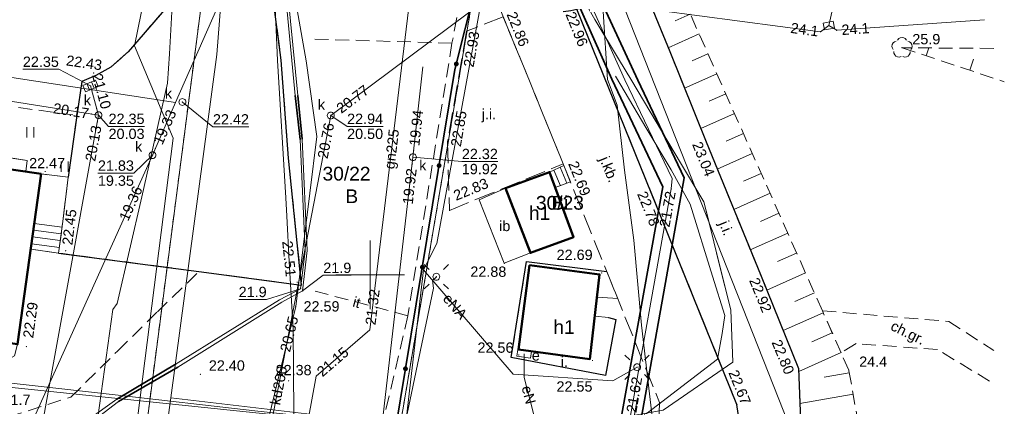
# Model space of a CAD drawing. Extents: x 7395144 to 7395446, y 6007497 to 6007827.
# Tile 23 of 62: x 7395374 to 7395446, y 6007590 to 6007619. Entities that reach past the tile are written whole.
import ezdxf
from ezdxf.enums import TextEntityAlignment as Align

# ---------------------------------------------------------------- set-up
doc = ezdxf.new("R2010")
doc.units = 0
doc.header["$PDSIZE"] = 0.75
for name, pattern in [('PRZER1-1', [2, 1, -1]), ('PRZER2-1', [3, 2, -1]), ('PRZER3-1', [4, 3, -1])]:
    doc.linetypes.add(name, pattern=pattern)
doc.layers.get('0').update_dxf_attribs({"linetype": 'CONTINUOUS', "lineweight": 13})
for name, color, linetype, lineweight in [('GESBZO', 7, 'CONTINUOUS', 50), ('GESBZO_O', 7, 'CONTINUOUS', 50), ('GESDZI', 7, 'CONTINUOUS', 18), ('GESDZI_O', 7, 'CONTINUOUS', 18), ('GESSCH', 7, 'CONTINUOUS', 18), ('GSLKOG', 7, 'CONTINUOUS', 35), ('GSLKRW', 7, 'CONTINUOUS', 25), ('GSLTZI', 7, 'PRZER2-1', 18), ('GSLTZI_O', 7, 'PRZER2-1', 18), ('GSPWPN', 7, 'CONTINUOUS', 13), ('GSPWPN_O', 7, 'CONTINUOUS', 13), ('GSPWPS', 7, 'CONTINUOUS', 13), ('GSPWPS_O', 7, 'CONTINUOUS', 13), ('GSSIIN', 7, 'CONTINUOUS', 18), ('GSSIIN_O', 7, 'CONTINUOUS', 18), ('GSSKOA', 7, 'PRZER3-1', 18), ('GSSKOA_O', 7, 'PRZER3-1', 18), ('GSSKOD', 7, 'PRZER2-1', 18), ('GSSKOD_O', 7, 'PRZER2-1', 18), ('GSSOTW', 7, 'PRZER3-1', 18), ('GSSOTW_O', 7, 'PRZER3-1', 18), ('GSSUTR', 7, 'PRZER2-1', 18), ('GSSZSN', 7, 'PRZER2-1', 18), ('GULLOB', 7, 'CONTINUOUS', 35), ('GUPELA', 7, 'CONTINUOUS', 18), ('GUPIKP', 7, 'CONTINUOUS', 18), ('GUPPRZ', 7, 'CONTINUOUS', 18), ('GUPPRZ_O', 7, 'CONTINUOUS', 18)]:
    doc.layers.add(name, color=color, linetype=linetype, lineweight=lineweight)
for name, color, linetype, lineweight, true_color in [('GESUZY', 7, 'PRZER1-1', 18, 0x008000), ('GESUZY_O', 7, 'PRZER1-1', 18, 0x008000), ('GSPRDL', 7, 'CONTINUOUS', 18, 0x008000), ('GULCPR', 7, 'CONTINUOUS', 18, 0xd200d2), ('GULEPR', 1, 'CONTINUOUS', 18, 0xff0000), ('GULEPR_O', 1, 'CONTINUOUS', 18, 0xff0000), ('GULGPR', 7, 'CONTINUOUS', 18, 0xbfbf00), ('GULGPR_O', 7, 'CONTINUOUS', 18, 0xbfbf00), ('GULKPR', 7, 'CONTINUOUS', 18, 0x803300), ('GULKPR_O', 7, 'CONTINUOUS', 18, 0x803300), ('GULTPR', 7, 'CONTINUOUS', 18, 0xff9100), ('GULWPR', 5, 'CONTINUOUS', 18, 0x0000ff), ('GUPESE', 1, 'CONTINUOUS', 18, 0xff0000), ('GUPESE_O', 1, 'CONTINUOUS', 18, 0xff0000), ('GUPKKS', 7, 'CONTINUOUS', 18, 0x803300), ('GUPKSD', 7, 'CONTINUOUS', 18, 0x803300), ('GUPKSD_O', 7, 'CONTINUOUS', 18, 0x803300)]:
    doc.layers.add(name, color=color, linetype=linetype, lineweight=lineweight, true_color=true_color)
doc.styles.add('GEO-INFO', font='arial.ttf')

# ---------------------------------------------------------------- blocks, each defined once
blk = doc.blocks.new('KOLO')
blk.add_hatch(color=0).paths.add_polyline_path([(-0.5, 0), (-0.482963, -0.12941), (-0.433013, -0.25), (-0.353553, -0.353553), (-0.25, -0.433013), (-0.12941, -0.482963), (0, -0.5), (0.12941, -0.482963), (0.25, -0.433013), (0.353553, -0.353553), (0.433013, -0.25), (0.482963, -0.12941), (0.5, 0), (0.482963, 0.12941), (0.433013, 0.25), (0.353553, 0.353553), (0.25, 0.433013), (0.12941, 0.482963), (0, 0.5), (-0.12941, 0.482963), (-0.25, 0.433013), (-0.353553, 0.353553), (-0.433013, 0.25), (-0.482963, 0.12941)])
blk = doc.blocks.new('SPDLP')
blk.add_hatch(color=0).paths.add_polyline_path([(0, -0.09), (0.027812, -0.085595), (0.052901, -0.072812), (0.072812, -0.052901), (0.085595, -0.027812), (0.09, 0), (0.085595, 0.027812), (0.072812, 0.052901), (0.052901, 0.072812), (0.027812, 0.085595), (0, 0.09), (-0.027812, 0.085595), (-0.052901, 0.072812), (-0.072812, 0.052901), (-0.085595, 0.027812), (-0.09, 0), (-0.085595, -0.027812), (-0.072812, -0.052901), (-0.052901, -0.072812), (-0.027812, -0.085595)])
at = {"color": 0}
for points in [[(-0.648554, 1.126667), (-0.481106, 1.325358), (-0.255912, 1.454989), (0, 1.5), (0.255912, 1.454989), (0.481106, 1.325358), (0.648554, 1.126667)], [(-1.271938, -0.268652), (-1.40916, -0.048001), (-1.462858, 0.20623), (-1.426585, 0.463525), (-1.304695, 0.693003), (-1.11182, 0.867117), (-0.871109, 0.964971)], [(0.871109, 0.964971), (1.11182, 0.867117), (1.304695, 0.693003), (1.426585, 0.463525), (1.462858, 0.20623), (1.40916, -0.048001), (1.271938, -0.268652)], [(-0.137547, -1.292703), (-0.389802, -1.355024), (-0.648184, -1.327532), (-0.881678, -1.213525), (-1.062258, -1.026689), (-1.168249, -0.78945), (-1.186929, -0.530282)], [(1.186929, -0.530282), (1.168249, -0.78945), (1.062258, -1.026689), (0.881678, -1.213525), (0.648184, -1.327532), (0.389802, -1.355024), (0.137547, -1.292703)]]:
    blk.add_lwpolyline(points, dxfattribs=at)
blk = doc.blocks.new('SUEO')
blk.add_hatch(color=0).paths.add_polyline_path([(-0.002174, 0.089974), (0.023762, 0.086807), (0.042561, 0.0793), (0.060131, 0.066965), (0.076266, 0.047786), (0.086234, 0.025762), (0.089972, 0.002226), (0.088646, -0.015553), (0.081114, -0.038994), (0.066834, -0.060276), (0.049699, -0.075033), (0.027576, -0.085671), (0.004027, -0.08991), (-0.019639, -0.087831), (-0.040932, -0.080154), (-0.059082, -0.067892), (-0.073734, -0.051607), (-0.08374, -0.032979), (-0.089221, -0.011817), (-0.089063, 0.012951), (-0.082571, 0.035806), (-0.069528, 0.057148), (-0.048957, 0.075519), (-0.026898, 0.085887)])
at = {"color": 0}
for points in [[(-1.767767, 1.767767), (-1.06066, 1.06066)], [(1.767767, 1.767767), (1.06066, 1.06066)], [(-1.767767, -1.767767), (-1.06066, -1.06066)], [(1.767767, -1.767767), (1.06066, -1.06066)]]:
    blk.add_lwpolyline(points, dxfattribs=at)
blk = doc.blocks.new('POINT')
at = {"color": 0}
blk.add_point((0, 0), dxfattribs=at)
blk = doc.blocks.new('OKRAG_PELNY')
at = {"color": 0}
blk.add_lwpolyline([(0, 0.5), (0.12941, 0.482963), (0.25, 0.433013), (0.353553, 0.353553), (0.433013, 0.25), (0.482963, 0.12941), (0.5, 0), (0.482963, -0.12941), (0.433013, -0.25), (0.353553, -0.353553), (0.25, -0.433013), (0.12941, -0.482963), (0, -0.5), (-0.12941, -0.482963), (-0.25, -0.433013), (-0.353553, -0.353553), (-0.433013, -0.25), (-0.482963, -0.12941), (-0.5, 0), (-0.482963, 0.12941), (-0.433013, 0.25), (-0.353553, 0.353553), (-0.25, 0.433013), (-0.12941, 0.482963)], close=True, dxfattribs=at)
blk = doc.blocks.new('SZAFA1')
at = {"color": 0}
blk.add_lwpolyline([(-1, -0.5), (-1, 0.5), (1, 0.5), (1, -0.5)], close=True, dxfattribs=at)
blk = doc.blocks.new('SUUS05')
at = {"color": 0}
blk.add_lwpolyline([(0.5, -0.25), (-0.5, -0.25), (-0.5, 0.25), (0.5, 0.25)], close=True, dxfattribs=at)
for points in [[(-0.175, -0.25), (-0.175, 0.25)], [(0.175, -0.25), (0.175, 0.25)]]:
    blk.add_lwpolyline(points, dxfattribs=at)
blk = doc.blocks.new('PROSTOKAT1_5-1_PELNY')
at = {"color": 0}
blk.add_lwpolyline([(0.75, -0.5), (-0.75, -0.5), (-0.75, 0.5), (0.75, 0.5)], close=True, dxfattribs=at)

msp = doc.modelspace()

# ---------------------------------------------------------------- hatches: boundary and pattern name
at = {"layer": 'GSSUTR', "linetype": 'Continuous', "lineweight": 18}
h = msp.add_hatch(dxfattribs=at)
h.set_pattern_fill('PTTU04', scale=0.5, style=0)
h.set_pattern_definition([(90, (7390000, 6000000), (-2.5, 2.5), [0.75, -4.25]), (90, (7390000.5, 6000000), (-2.5, 2.5), [0.75, -4.25])])
h.paths.add_polyline_path([(7395372.905, 6007612.377), (7395363.635, 6007613.613), (7395356.188, 6007614.68), (7395349.371, 6007615.638), (7395339.019, 6007617.082), (7395334.721, 6007614.12), (7395336.48, 6007613.95), (7395336.35, 6007613.087), (7395338.105, 6007612.834), (7395338.41, 6007612.79), (7395338.54, 6007613.62), (7395340.51, 6007613.32), (7395340.379, 6007612.505), (7395340.91, 6007612.428), (7395341.03, 6007613.32), (7395342.85, 6007612.96), (7395342.739, 6007612.164), (7395343.279, 6007612.086), (7395343.4, 6007612.96), (7395345.23, 6007612.72), (7395345.089, 6007611.824), (7395345.51, 6007611.763), (7395345.65, 6007612.61), (7395347.69, 6007612.36), (7395347.54, 6007611.47), (7395349.101, 6007611.244), (7395349.23, 6007612.09), (7395351.19, 6007611.81), (7395351.06, 6007610.961), (7395352.09, 6007610.812), (7395352.23, 6007611.7), (7395354.14, 6007611.42), (7395354.02, 6007610.533), (7395354.815, 6007610.418), (7395355.02, 6007610.389), (7395355.13, 6007611.27), (7395357.09, 6007610.98), (7395356.94, 6007610.111), (7395358.079, 6007609.946), (7395358.21, 6007610.87), (7395360.09, 6007610.57), (7395359.97, 6007609.673), (7395361.02, 6007609.521), (7395361.16, 6007610.38), (7395363.04, 6007610.21), (7395362.89, 6007609.251), (7395363.43, 6007609.173), (7395363.54, 6007610.08), (7395365.55, 6007609.84), (7395365.41, 6007608.887), (7395371.171, 6007608.054), (7395372.94, 6007607.798), (7395373.03, 6007608.63), (7395375.02, 6007608.33), (7395374.92, 6007607.512), (7395376.04, 6007607.35), (7395378.01, 6007607.1), (7395378.646, 6007611.601)], flags=0)

# ---------------------------------------------------------------- linework, layer by layer
at = {"color": 7, "linetype": 'Continuous', "lineweight": 13, "elevation": 100, "flags": 128}
for points in [[(7395400, 6007597.5), (7395400, 6007602.5)], [(7395397.5, 6007600), (7395402.5, 6007600)]]:
    msp.add_lwpolyline(points, dxfattribs=at)
at = {"layer": 'GESBZO', "color": 7, "linetype": 'Continuous', "lineweight": 50, "elevation": 10.18}
for points in [[(7395328.03, 6007614.29), (7395376.04, 6007607.35), (7395374.33, 6007594.94), (7395326.12, 6007601.91)], [(7395409.86, 6007606.3), (7395413.07, 6007607.48), (7395414.81, 6007602.74), (7395411.67, 6007601.59)], [(7395411.61, 6007600.7), (7395416.71, 6007600.03), (7395416, 6007593.86), (7395410.8, 6007594.57)]]:
    msp.add_lwpolyline(points, close=True, dxfattribs=at)
at = {"layer": 'GESDZI', "color": 7, "linetype": 'Continuous', "lineweight": 18, "elevation": 10.22}
for points in [[(7395208.88, 6007732.82), (7395228.84, 6007751.29), (7395254.04, 6007769.81), (7395303.63, 6007764.04), (7395313.94, 6007762.83), (7395315.59, 6007761.16), (7395354.5, 6007757.04), (7395348.25, 6007694.55), (7395349.93, 6007694.27), (7395348.19, 6007686.54), (7395384.8, 6007680.52), (7395392.56, 6007656.98), (7395381.64, 6007573.08), (7395380.93, 6007567.64), (7395298.02, 6007582.09), (7395291.04, 6007582.64), (7395274.2, 6007590.33), (7395241.23, 6007663.62), (7395237.48, 6007672.95)], [(7395392.56, 6007656.98), (7395407.56, 6007620.73), (7395402.11, 6007588.59), (7395398.1, 6007570.68), (7395381.64, 6007573.08)]]:
    msp.add_lwpolyline(points, close=True, dxfattribs=at)
msp.add_lwpolyline([(7395442.297, 6007571.78), (7395438.9, 6007572.22), (7395433.44, 6007572.93), (7395426.87, 6007573.78), (7395424.71, 6007558.34), (7395422.21, 6007554.23), (7395427.04, 6007584.14), (7395402.11, 6007588.59), (7395407.56, 6007620.73), (7395392.56, 6007656.98), (7395384.8, 6007680.52), (7395380.12, 6007687.98), (7395387.93, 6007687.6), (7395391.55, 6007686.44), (7395398.27, 6007685.14), (7395398.89, 6007662.88), (7395405.05, 6007646.23), (7395414.78, 6007621.54), (7395431.85, 6007626.76), (7395433.13, 6007624.47), (7395436.27, 6007622.09), (7395440.39, 6007620.59), (7395444.021, 6007620.839)], dxfattribs=at)
at = {"layer": 'GESSCH', "color": 7, "linetype": 'Continuous', "lineweight": 18, "elevation": 10.18}
for points in [[(7395413.07, 6007607.48), (7395414.104, 6007607.961), (7395414.587, 6007606.765), (7395413.484, 6007606.352)], [(7395376.04, 6007607.35), (7395378.01, 6007607.1), (7395377.62, 6007603.88), (7395377.317, 6007601.587), (7395375.283, 6007601.86), (7395375.6, 6007604.16)]]:
    msp.add_lwpolyline(points, close=True, dxfattribs=at)
at = {"layer": 'GESSCH', "color": 7, "linetype": 'Continuous', "lineweight": 18, "elevation": 10.18, "flags": 128}
for points in [[(7395413.38, 6007607.624), (7395413.85, 6007606.489)], [(7395413.834, 6007607.835), (7395414.318, 6007606.664)], [(7395377.501, 6007602.981), (7395375.475, 6007603.249)], [(7395377.567, 6007603.477), (7395375.543, 6007603.744)], [(7395377.436, 6007602.486), (7395375.407, 6007602.754)], [(7395377.37, 6007601.99), (7395375.338, 6007602.258)]]:
    msp.add_lwpolyline(points, dxfattribs=at)
at = {"layer": 'GESUZY', "color": 96, "linetype": 'PRZER1-1', "lineweight": 18, "ltscale": 0.5, "true_color": 0x008000, "elevation": 10.08}
for points in [[(7395208.88, 6007732.82), (7395228.84, 6007751.29), (7395254.04, 6007769.81), (7395303.63, 6007764.04), (7395313.94, 6007762.83), (7395315.59, 6007761.16), (7395354.5, 6007757.04), (7395348.25, 6007694.55), (7395349.93, 6007694.27), (7395348.19, 6007686.54), (7395384.8, 6007680.52), (7395392.56, 6007656.98), (7395381.64, 6007573.08), (7395380.93, 6007567.64), (7395298.02, 6007582.09), (7395291.04, 6007582.64), (7395274.2, 6007590.33), (7395241.23, 6007663.62), (7395237.48, 6007672.95)], [(7395398.1, 6007570.68), (7395381.64, 6007573.08), (7395392.56, 6007656.98), (7395407.56, 6007620.73), (7395402.11, 6007588.59)]]:
    msp.add_lwpolyline(points, close=True, dxfattribs=at)
msp.add_lwpolyline([(7395442.297, 6007571.78), (7395438.9, 6007572.22), (7395433.44, 6007572.93), (7395426.87, 6007573.78), (7395424.71, 6007558.34), (7395422.21, 6007554.23), (7395427.04, 6007584.14), (7395402.11, 6007588.59), (7395407.56, 6007620.73), (7395392.56, 6007656.98), (7395384.8, 6007680.52), (7395380.12, 6007687.98), (7395387.93, 6007687.6), (7395391.55, 6007686.44), (7395398.27, 6007685.14), (7395398.89, 6007662.88), (7395405.05, 6007646.23), (7395414.78, 6007621.54), (7395431.85, 6007626.76), (7395433.13, 6007624.47), (7395436.27, 6007622.09), (7395440.39, 6007620.59), (7395444.021, 6007620.839)], dxfattribs=at)
at = {"layer": 'GSLKOG', "color": 7, "linetype": 'Continuous', "lineweight": 35, "elevation": 10.18}
msp.add_lwpolyline([(7395399.14, 6007641.01), (7395407.639, 6007620.84), (7395406.176, 6007614.949), (7395404.139, 6007602.593), (7395401.82, 6007588.619), (7395400.315, 6007579.317), (7395398.858, 6007570.822), (7395391.58, 6007571.899), (7395393.159, 6007580.598), (7395386.51, 6007581.59), (7395385.013, 6007572.784), (7395371.918, 6007574.588), (7395345.911, 6007578.231), (7395345.842, 6007577.903), (7395338.141, 6007578.984), (7395338.216, 6007579.437)], dxfattribs=at)
at = {"layer": 'GSLKRW', "color": 7, "linetype": 'Continuous', "lineweight": 25, "elevation": 10.18}
for points in [[(7395377.317, 6007601.587), (7395387.532, 6007600.234), (7395395.013, 6007599.244), (7395394.043, 6007608.499), (7395393.519, 6007615.615), (7395392.183, 6007625.859)], [(7395412.96, 6007619.71), (7395413.59, 6007619.28), (7395414.09, 6007619.17), (7395414.61, 6007619.24), (7395415.04, 6007619.35), (7395419.73, 6007621.36), (7395421.82, 6007616.25), (7395424.47, 6007609.69), (7395428.42, 6007600.01), (7395431.2, 6007593.19), (7395431.48, 6007585.74), (7395427.7, 6007585.26), (7395427.45, 6007585.21), (7395427.16, 6007585.01), (7395426.91, 6007584.55), (7395426.89, 6007583.72)], [(7395385.493, 6007619.828), (7395382.375, 6007616.226)], [(7395426.99, 6007584.98), (7395427.14, 6007587.61), (7395426.71, 6007590.55), (7395421.27, 6007604.01), (7395415.04, 6007619.35)], [(7395382.375, 6007616.226), (7395381.109, 6007615.111), (7395380.035, 6007614.505), (7395378.995, 6007614.074), (7395378.646, 6007611.601), (7395378.01, 6007607.1)], [(7395417.35, 6007596.88), (7395417.88, 6007596.74), (7395417.15, 6007592.67), (7395410.27, 6007593.99), (7395411.38, 6007600.96), (7395417.228, 6007600.23)]]:
    msp.add_lwpolyline(points, dxfattribs=at)
at = {"layer": 'GSLTZI', "color": 7, "linetype": 'PRZER2-1', "lineweight": 18, "ltscale": 0.5, "elevation": 10.1}
for points in [[(7395398.748, 6007640.474), (7395406.6, 6007620.2), (7395405.96, 6007616.86), (7395395.76, 6007617.17)], [(7395405.96, 6007616.86), (7395402.75, 6007597.02), (7395400.9, 6007589.13)], [(7395402.75, 6007597.02), (7395395.82, 6007598.86)]]:
    msp.add_lwpolyline(points, dxfattribs=at)
at = {"layer": 'GSSIIN', "color": 7, "linetype": 'Continuous', "lineweight": 18, "elevation": 10.18}
for points in [[(7395372.94, 6007607.798), (7395373.03, 6007608.63), (7395375.02, 6007608.33), (7395374.92, 6007607.512)], [(7395409.77, 6007600.84), (7395411.67, 6007601.59), (7395409.86, 6007606.3), (7395407.93, 6007605.47)]]:
    msp.add_lwpolyline(points, close=True, dxfattribs=at)
at = {"layer": 'GSSKOA', "color": 7, "linetype": 'PRZER3-1', "lineweight": 18, "ltscale": 0.5, "elevation": 10.18}
msp.add_lwpolyline([(7395392.183, 6007625.859), (7395393.519, 6007615.615), (7395394.043, 6007608.499), (7395395.013, 6007599.244), (7395387.532, 6007600.234), (7395377.317, 6007601.587), (7395377.62, 6007603.88), (7395378.01, 6007607.1), (7395378.646, 6007611.601), (7395378.995, 6007614.074), (7395380.035, 6007614.505), (7395381.109, 6007615.111), (7395382.375, 6007616.226), (7395385.493, 6007619.828)], dxfattribs=at)
for points in [[(7395415.04, 6007619.35), (7395421.27, 6007604.01), (7395426.71, 6007590.55), (7395427.14, 6007587.61), (7395426.99, 6007584.98), (7395426.91, 6007584.55), (7395427.16, 6007585.01), (7395427.45, 6007585.21), (7395427.7, 6007585.26), (7395431.48, 6007585.74), (7395431.2, 6007593.19), (7395428.42, 6007600.01), (7395424.47, 6007609.69), (7395421.82, 6007616.25), (7395419.73, 6007621.36)], [(7395412.52, 6007620.77), (7395409.33, 6007619.67), (7395414.06, 6007608.07), (7395421.08, 6007590.7), (7395420.86, 6007584.82), (7395426.89, 6007583.72), (7395426.91, 6007584.55), (7395426.99, 6007584.98), (7395427.14, 6007587.61), (7395426.71, 6007590.55), (7395421.27, 6007604.01), (7395415.04, 6007619.35), (7395414.61, 6007619.24), (7395414.09, 6007619.17), (7395413.59, 6007619.28), (7395412.96, 6007619.71)], [(7395407.02, 6007617.73), (7395405.63, 6007609.63), (7395405.78, 6007604.69), (7395414.06, 6007608.07), (7395409.69, 6007618.79)]]:
    msp.add_lwpolyline(points, close=True, dxfattribs=at)
at = {"layer": 'GSSKOD', "color": 7, "linetype": 'PRZER2-1', "lineweight": 18, "ltscale": 0.5, "elevation": 10.18}
for points in [[(7395330.169, 6007629.08), (7395328.351, 6007616.51), (7395330.15, 6007616.24), (7395331.78, 6007615.99), (7395331.47, 6007613.95), (7395329.84, 6007614.2), (7395328.056, 6007614.471), (7395328.03, 6007614.29), (7395334.369, 6007613.374), (7395334.51, 6007614.14), (7395334.721, 6007614.12), (7395339.019, 6007617.082), (7395349.371, 6007615.638), (7395356.188, 6007614.68), (7395363.635, 6007613.613), (7395372.905, 6007612.377), (7395378.646, 6007611.601), (7395378.995, 6007614.074), (7395380.035, 6007614.505), (7395381.109, 6007615.111), (7395382.375, 6007616.226), (7395385.493, 6007619.828)], [(7395445.104, 6007592.265), (7395441.32, 6007594.56), (7395435.38, 6007594.99), (7395434.291, 6007594.327), (7395432.931, 6007597.381), (7395442.13, 6007596.6), (7395445.41, 6007594.498)]]:
    msp.add_lwpolyline(points, dxfattribs=at)
msp.add_lwpolyline([(7395375.283, 6007601.86), (7395374.33, 6007594.94), (7395374.097, 6007594.108), (7395372.996, 6007593.477), (7395365.75, 6007590.99), (7395365.23, 6007587.2), (7395373.663, 6007589.654), (7395378.213, 6007591.1), (7395381.617, 6007594.461), (7395384.512, 6007597.314), (7395387.532, 6007600.234), (7395377.317, 6007601.587)], close=True, dxfattribs=at)
at = {"layer": 'GSSOTW', "color": 7, "linetype": 'PRZER3-1', "lineweight": 18, "ltscale": 0.5, "elevation": 10.18}
msp.add_lwpolyline([(7395416.361, 6007596.994), (7395417.35, 6007596.88), (7395417.88, 6007596.74), (7395417.15, 6007592.67), (7395410.27, 6007593.99), (7395411.38, 6007600.96), (7395417.228, 6007600.23), (7395418.017, 6007598.28), (7395417.68, 6007598.3), (7395416.519, 6007598.368), (7395416.71, 6007600.03), (7395411.61, 6007600.7), (7395410.8, 6007594.57), (7395416, 6007593.86)], close=True, dxfattribs=at)
at = {"layer": 'GSSUTR', "color": 7, "linetype": 'PRZER2-1', "lineweight": 18, "ltscale": 0.5, "elevation": 10.1}
msp.add_lwpolyline([(7395372.905, 6007612.377), (7395378.646, 6007611.601), (7395378.01, 6007607.1), (7395376.04, 6007607.35), (7395374.92, 6007607.512), (7395375.02, 6007608.33), (7395373.03, 6007608.63)], dxfattribs=at)
at = {"layer": 'GSSZSN', "color": 7, "linetype": 'PRZER2-1', "lineweight": 18, "ltscale": 0.5, "elevation": 10.06}
for points in [[(7395421.52, 6007623), (7395419.73, 6007621.36), (7395421.82, 6007616.25), (7395424.47, 6007609.69), (7395428.42, 6007600.01), (7395431.2, 6007593.19), (7395431.48, 6007585.74), (7395431.7, 6007583.78), (7395431.95, 6007583.77), (7395432.79, 6007583.74), (7395432.75, 6007582.44), (7395433.441, 6007580.549), (7395438.724, 6007584.348)], [(7395438.724, 6007584.348), (7395436.35, 6007584.65), (7395434.86, 6007593.05), (7395434.29, 6007594.33), (7395432.93, 6007597.38), (7395421.52, 6007623)], [(7395438.73, 6007616.53), (7395446.179, 6007614.053)], [(7395445.407, 6007616.482), (7395438.73, 6007616.53)]]:
    msp.add_lwpolyline(points, dxfattribs=at)
at = {"layer": 'GSSZSN', "color": 7, "linetype": 'Continuous', "lineweight": 18, "elevation": 10.06, "flags": 128}
for points in [[(7395423.307, 6007618.987), (7395422.205, 6007618.496)], [(7395423.953, 6007617.537), (7395421.703, 6007616.535)], [(7395424.599, 6007616.087), (7395423.449, 6007615.575)], [(7395440.49, 6007615.945), (7395440.68, 6007616.516)], [(7395443.668, 6007614.888), (7395443.935, 6007615.689)], [(7395425.245, 6007614.637), (7395422.894, 6007613.59)], [(7395425.89, 6007613.187), (7395424.69, 6007612.652)], [(7395426.536, 6007611.736), (7395424.084, 6007610.644)], [(7395427.182, 6007610.286), (7395425.932, 6007609.729)], [(7395427.828, 6007608.836), (7395425.281, 6007607.702)], [(7395428.474, 6007607.386), (7395427.178, 6007606.808)], [(7395429.12, 6007605.935), (7395426.482, 6007604.761)], [(7395429.766, 6007604.485), (7395428.424, 6007603.888)], [(7395430.412, 6007603.035), (7395427.682, 6007601.819)], [(7395431.057, 6007601.585), (7395429.67, 6007600.967)], [(7395431.703, 6007600.135), (7395428.881, 6007598.878)], [(7395432.349, 6007598.684), (7395430.915, 6007598.046)], [(7395432.995, 6007597.234), (7395430.081, 6007595.935)], [(7395433.642, 6007595.784), (7395432.161, 6007595.124)], [(7395434.288, 6007594.334), (7395431.209, 6007592.961)], [(7395434.892, 6007592.871), (7395433.064, 6007592.547)], [(7395435.169, 6007591.308), (7395431.297, 6007590.621)]]:
    msp.add_lwpolyline(points, dxfattribs=at)
at = {"layer": 'GULCPR', "color": 212, "linetype": 'Continuous', "lineweight": 18, "true_color": 0xd200d2, "elevation": 10.14}
msp.add_lwpolyline([(7395418.237, 6007585.256), (7395418.592, 6007587.719), (7395421.921, 6007606.258), (7395421.984, 6007607.007), (7395418.546, 6007614.205), (7395412.637, 6007627.31)], dxfattribs=at)
at = {"layer": 'GULCPR', "color": 212, "linetype": 'PRZER3-1', "lineweight": 18, "ltscale": 0.5, "true_color": 0xd200d2, "elevation": 10.14}
msp.add_lwpolyline([(7395415.591, 6007504.481), (7395416.124, 6007507.539), (7395417.428, 6007515.38), (7395419.517, 6007526.992), (7395421.62, 6007550.048), (7395413.523, 6007551.076), (7395414.196, 6007556.198), (7395414.448, 6007557.66), (7395414.682, 6007559.057), (7395419.267, 6007558.279), (7395420.886, 6007567.624), (7395424.185, 6007586.654), (7395418.825, 6007587.595), (7395419.622, 6007591.792)], dxfattribs=at)
msp.add_lwpolyline([(7395415.591, 6007504.481), (7395416.124, 6007507.539), (7395417.428, 6007515.38), (7395419.517, 6007526.992), (7395421.62, 6007550.048), (7395413.523, 6007551.076), (7395414.196, 6007556.198), (7395414.448, 6007557.66), (7395414.682, 6007559.057), (7395419.267, 6007558.279), (7395420.886, 6007567.624), (7395424.185, 6007586.654), (7395418.825, 6007587.595), (7395419.622, 6007591.792)], dxfattribs=at)
at = {"layer": 'GULEPR', "color": 1, "linetype": 'Continuous', "lineweight": 18, "true_color": 0xff0000, "elevation": 10.14}
for points in [[(7395387.817, 6007671.07), (7395390.168, 6007664.977), (7395396.22, 6007650.803), (7395408.332, 6007621.201), (7395404.851, 6007602.286), (7395403.891, 6007600.367)], [(7395393.481, 6007625.876), (7395394.731, 6007613.064), (7395395.042, 6007609.881), (7395395.406, 6007601.777), (7395395.08, 6007598.831), (7395393.561, 6007598.005), (7395386.002, 6007593.273), (7395381.684, 6007590.772), (7395379.674, 6007589.243), (7395379.369, 6007587.377), (7395379.122, 6007577.865), (7395378.448, 6007573.015), (7395378.066, 6007570.693), (7395376.415, 6007570.896), (7395372.471, 6007571.65), (7395362.077, 6007573.128), (7395360.526, 6007573.325), (7395357.933, 6007573.882), (7395354.608, 6007574.601), (7395351.677, 6007574.315), (7395347.207, 6007575.169), (7395339.537, 6007576.283), (7395323.679, 6007578.91), (7395310.053, 6007579.739)], [(7395412.565, 6007587.001), (7395413.836, 6007588.808), (7395421.332, 6007590.136), (7395426.418, 6007593.646), (7395426.254, 6007597.447), (7395424.31, 6007605.31), (7395422.596, 6007608.146), (7395419.054, 6007614.115), (7395418.078, 6007615.722), (7395416.36, 6007618.595), (7395414.627, 6007621.646), (7395413.696, 6007623.232)], [(7395413.696, 6007623.232), (7395414.627, 6007621.646), (7395416.36, 6007618.595), (7395418.078, 6007615.722), (7395419.054, 6007614.115), (7395422.596, 6007608.146), (7395424.31, 6007605.31), (7395424.636, 6007603.993), (7395425.427, 6007600.792), (7395426.254, 6007597.447), (7395426.418, 6007593.646), (7395421.332, 6007590.136), (7395413.836, 6007588.808), (7395412.565, 6007587.001)], [(7395316.93, 6007577.021), (7395324.958, 6007576.336), (7395326.379, 6007576.212), (7395328.968, 6007575.988), (7395331.873, 6007575.732), (7395340.54, 6007575.067), (7395349.254, 6007574.347), (7395358.375, 6007573.607), (7395369.395, 6007572.695), (7395373.938, 6007572.321), (7395377.68, 6007572.023), (7395378.968, 6007580.918), (7395379.181, 6007582.457), (7395379.537, 6007585.032), (7395380.17, 6007589.615), (7395381.254, 6007597.478), (7395381.581, 6007597.919), (7395383.372, 6007605.669), (7395385.239, 6007613.95), (7395385.38, 6007616.099), (7395385.554, 6007619.142)], [(7395316.93, 6007577.021), (7395324.958, 6007576.336), (7395331.873, 6007575.732), (7395340.54, 6007575.067), (7395349.254, 6007574.347), (7395358.375, 6007573.607), (7395369.395, 6007572.695), (7395373.938, 6007572.321), (7395377.68, 6007572.023), (7395379.537, 6007585.032), (7395380.17, 6007589.615), (7395381.254, 6007597.478), (7395381.581, 6007597.919), (7395383.372, 6007605.669), (7395385.239, 6007613.95), (7395385.38, 6007616.099), (7395385.554, 6007619.142)], [(7395417.878, 6007614.469), (7395420.151, 6007610.611), (7395421.909, 6007607.646), (7395423.309, 6007605.131), (7395424.928, 6007599.907), (7395425.826, 6007597.037), (7395425.632, 6007595.723), (7395425.284, 6007593.856), (7395419.462, 6007589.39), (7395417.243, 6007587.261), (7395411.934, 6007586.304)], [(7395403.891, 6007600.367), (7395402.638, 6007589.67)], [(7395419.44, 6007593.27), (7395417.67, 6007592.27), (7395410.42, 6007592.76), (7395403.891, 6007600.367)], [(7395404.82, 6007599.86), (7395404.53, 6007599.58), (7395404.61, 6007599.02), (7395402.39, 6007588.38), (7395399.1, 6007569.95), (7395398.17, 6007568.01), (7395396.77, 6007567.13), (7395392.74, 6007566.68), (7395389.38, 6007565.74), (7395387.21, 6007565.26), (7395382.03, 6007566.21), (7395378.95, 6007566.95), (7395371.42, 6007567.55)], [(7395412.827, 6007588.069), (7395405.385, 6007588.7), (7395400.168, 6007589.166), (7395391.592, 6007590.108), (7395381.423, 6007591.257), (7395373.227, 6007592.18), (7395370.746, 6007591.923), (7395363.547, 6007592.923), (7395358.666, 6007593.475), (7395351.018, 6007594.191), (7395343.277, 6007595.04), (7395335.872, 6007595.999), (7395325.69, 6007598.96)], [(7395412.827, 6007588.069), (7395405.385, 6007588.7), (7395400.168, 6007589.166), (7395391.592, 6007590.108), (7395381.423, 6007591.257), (7395373.227, 6007592.18), (7395370.746, 6007591.923), (7395363.547, 6007592.923), (7395358.666, 6007593.475), (7395351.018, 6007594.191), (7395346.037, 6007594.738), (7395343.452, 6007595.02), (7395343.277, 6007595.04), (7395335.872, 6007595.999), (7395325.69, 6007598.96)], [(7395412.348, 6007586.235), (7395412.549, 6007587.498), (7395412.096, 6007589.099), (7395411.865, 6007590.004), (7395411.226, 6007592.522), (7395411.204, 6007592.606), (7395411.212, 6007594.243)]]:
    msp.add_lwpolyline(points, dxfattribs=at)
at = {"layer": 'GULGPR', "color": 52, "linetype": 'Continuous', "lineweight": 18, "true_color": 0xbfbf00, "elevation": 10.14}
for points in [[(7395385.889, 6007561.088), (7395386.037, 6007561.789), (7395388.299, 6007571.275), (7395390.221, 6007579.807), (7395390.969, 6007583.103), (7395391.94, 6007586.822), (7395394.587, 6007597.685), (7395396.114, 6007610.079), (7395395.343, 6007615.582), (7395394.457, 6007620.556), (7395391.65, 6007636.07), (7395389.917, 6007645.204), (7395389.078, 6007649.565), (7395399.675, 6007653.696), (7395403.776, 6007655.436), (7395409.587, 6007657.833), (7395412.902, 6007659.101), (7395412.954, 6007659.124)], [(7395383.54, 6007543.34), (7395383.7, 6007544.12), (7395383.82, 6007544.6), (7395384.65, 6007552.54), (7395389.41, 6007551.86), (7395390.7, 6007559.62), (7395392.48, 6007571.01), (7395393.6, 6007570.88), (7395394.43, 6007576.44), (7395394.98, 6007580.25), (7395394.38, 6007583.35), (7395396.07, 6007592.63), (7395399.97, 6007595.99), (7395403.16, 6007622.32)]]:
    msp.add_lwpolyline(points, dxfattribs=at)
at = {"layer": 'GULKPR', "color": 36, "linetype": 'Continuous', "lineweight": 18, "true_color": 0x803300, "elevation": 10.14}
for points in [[(7395384.155, 6007608.713), (7395385.827, 6007612.545), (7395401.12, 6007647.25)], [(7395389.539, 6007572.286), (7395397.13, 6007611.6), (7395420.25, 6007628.85), (7395439.28, 6007635.741)], [(7395367.7, 6007552.777), (7395372.404, 6007568.737), (7395380.215, 6007611.623), (7395367.521, 6007613.64), (7395352.896, 6007615.675), (7395338.562, 6007618.03)], [(7395385.827, 6007612.545), (7395355.288, 6007617.194)], [(7395403.118, 6007608.562), (7395403.833, 6007615.15)], [(7395380.215, 6007611.623), (7395379.638, 6007613.756)], [(7395361.137, 6007557.761), (7395384.155, 6007608.713)], [(7395396.465, 6007550.81), (7395403.118, 6007608.562)]]:
    msp.add_lwpolyline(points, dxfattribs=at)
at = {"layer": 'GULLOB', "color": 7, "linetype": 'Continuous', "lineweight": 35, "elevation": 10.12}
for points in [[(7395413.654, 6007626.816), (7395419.486, 6007614.175), (7395422.877, 6007607.052), (7395418.997, 6007585.438), (7395417.586, 6007585.677), (7395421.32, 6007606.416), (7395417.606, 6007614.235), (7395407.148, 6007637.7), (7395394.093, 6007671.597), (7395383.773, 6007687.421), (7395360.309, 6007692.618), (7395364.145, 6007722.468), (7395362.683, 6007722.707), (7395363.227, 6007726.797), (7395364.716, 6007726.581), (7395367.676, 6007750.689)], [(7395394.9, 6007609.839), (7395394.55, 6007613.044)], [(7395395.042, 6007609.881), (7395394.731, 6007613.064)], [(7395381.563, 6007590.939), (7395385.875, 6007593.511)], [(7395386.002, 6007593.273), (7395381.684, 6007590.772)]]:
    msp.add_lwpolyline(points, dxfattribs=at)
at = {"layer": 'GULTPR', "color": 30, "linetype": 'Continuous', "lineweight": 18, "true_color": 0xff9100, "elevation": 10.14}
for points in [[(7395385.495, 6007591.038), (7395388.839, 6007616.041), (7395389.792, 6007628.13), (7395390.124, 6007628.609)], [(7395310.076, 6007579.958), (7395323.721, 6007579.118), (7395347.306, 6007575.313), (7395351.614, 6007574.439), (7395354.614, 6007574.711), (7395357.962, 6007574.041), (7395360.504, 6007573.477), (7395362.137, 6007573.304), (7395372.562, 6007571.845), (7395376.414, 6007571.056), (7395377.955, 6007570.849), (7395378.249, 6007573.036), (7395378.942, 6007577.865), (7395379.248, 6007587.374), (7395379.424, 6007589.417), (7395381.563, 6007590.939), (7395385.875, 6007593.511), (7395393.41, 6007598.174), (7395394.929, 6007598.99), (7395395.264, 6007601.745), (7395394.9, 6007609.839), (7395394.55, 6007613.044), (7395393.317, 6007625.815)], [(7395380.34, 6007571.66), (7395380.83, 6007571.99), (7395385.65, 6007609.94), (7395382.85, 6007616.66), (7395384.53, 6007625.03), (7395384.6, 6007625.64)], [(7395384.6, 6007625.64), (7395384.99, 6007625.32), (7395407.93, 6007622.07), (7395415.17, 6007620.05), (7395432.79, 6007617.7), (7395433.4, 6007618.14)], [(7395432.649, 6007582.943), (7395432.731, 6007583.438), (7395416.672, 6007624.091), (7395416.523, 6007624.38)], [(7395421.451, 6007585.463), (7395420.995, 6007585.813), (7395420.504, 6007589.872), (7395419.761, 6007596.324), (7395419.208, 6007602.513), (7395418.524, 6007607.613), (7395418, 6007612.349), (7395417.275, 6007614.226), (7395416.665, 6007624.143), (7395416.523, 6007624.38)], [(7395433.4, 6007618.14), (7395433.98, 6007617.8), (7395444.742, 6007618.571)], [(7395311.597, 6007602.859), (7395311.008, 6007598.473), (7395324.145, 6007596.97), (7395404.049, 6007588.655), (7395421.001, 6007585.758), (7395421.451, 6007585.463)], [(7395380.152, 6007564.179), (7395380.502, 6007564.381), (7395382.237, 6007567.382), (7395383.025, 6007573.368), (7395383.611, 6007577.351), (7395385.495, 6007591.038)], [(7395426.603, 6007587.531), (7395426.109, 6007587.426), (7395419.999, 6007587.068), (7395416.819, 6007586.997), (7395410.007, 6007588.403), (7395405.705, 6007588.666), (7395385.495, 6007591.038)]]:
    msp.add_lwpolyline(points, dxfattribs=at)
at = {"layer": 'GULWPR', "color": 5, "linetype": 'Continuous', "lineweight": 18, "true_color": 0x0000ff, "elevation": 10.14}
msp.add_lwpolyline([(7395393.27, 6007557.54), (7395393.989, 6007573.214), (7395394.458, 6007580.315), (7395394.469, 6007586.88), (7395394.402, 6007596.068), (7395394.201, 6007599.309), (7395394.113, 6007600.967), (7395393.94, 6007604.262), (7395393.869, 6007605.609), (7395393.258, 6007615.603), (7395392.986, 6007621.744), (7395392.093, 6007636.523), (7395391.896, 6007639.815), (7395391.699, 6007643.086), (7395391.398, 6007651.328)], dxfattribs=at)
at = {"layer": 'GUPPRZ_O', "color": 30, "linetype": 'Continuous', "lineweight": 9, "true_color": 0xff9100, "elevation": 10.8, "flags": 128}
for points in [[(7395436.444, 6007619.982), (7395433.824, 6007619.982), (7395433.4, 6007618.14)], [(7395390.426, 6007598.207), (7395392.464, 6007598.208), (7395394.929, 6007598.99)]]:
    msp.add_lwpolyline(points, dxfattribs=at)
at = {"layer": 'GUPPRZ_O', "color": 36, "linetype": 'Continuous', "lineweight": 9, "true_color": 0x803300, "elevation": 10.8, "flags": 128}
for points in [[(7395374.711, 6007614.967), (7395377.332, 6007614.967), (7395379.638, 6007613.756)], [(7395391.172, 6007610.77), (7395388.552, 6007610.77), (7395386.326, 6007612.58)], [(7395383.57, 6007610.809), (7395380.95, 6007610.809), (7395380.215, 6007611.623)], [(7395400.943, 6007610.809), (7395398.322, 6007610.809), (7395397.13, 6007611.6)], [(7395380.95, 6007610.809), (7395383.57, 6007610.809)], [(7395398.322, 6007610.809), (7395400.943, 6007610.809)], [(7395380.176, 6007607.402), (7395382.796, 6007607.402), (7395384.155, 6007608.713)], [(7395409.298, 6007608.248), (7395406.677, 6007608.248), (7395403.118, 6007608.562)], [(7395406.677, 6007608.248), (7395409.298, 6007608.248)], [(7395380.176, 6007607.402), (7395382.796, 6007607.402)]]:
    msp.add_lwpolyline(points, dxfattribs=at)
at = {"layer": 'GUPPRZ_O', "color": 1, "linetype": 'Continuous', "lineweight": 9, "true_color": 0xff0000, "elevation": 10.8, "flags": 128}
msp.add_lwpolyline([(7395398.625, 6007599.965), (7395396.587, 6007599.964), (7395395.08, 6007598.831)], dxfattribs=at)

# ---------------------------------------------------------------- block references
at = {"layer": 'GSLKOG', "color": 7, "lineweight": 35, "xscale": 0.35, "yscale": 0.35}
for p in [(7395406.275, 6007615.349, 10.18), (7395405.023, 6007607.955, 10.18), (7395403.801, 6007600.556, 10.18), (7395402.573, 6007593.157, 10.18)]:
    msp.add_blockref('KOLO', p, dxfattribs=at)
at = {"layer": 'GSPRDL', "color": 96, "lineweight": 18, "true_color": 0x008000, "xscale": 0.5, "yscale": 0.5}
msp.add_blockref('SPDLP', (7395438.73, 6007616.53, 10.12), dxfattribs=at)
at = {"layer": 'GSPWPN', "color": 7, "lineweight": 13, "xscale": 0.09, "yscale": 0.09}
for p in [(7395438.73, 6007616.53, 10.08), (7395434.86, 6007593.05, 10.08)]:
    msp.add_blockref('KOLO', p, dxfattribs=at)
at = {"layer": 'GSPWPS', "color": 7, "lineweight": 13, "xscale": 0.09, "yscale": 0.09}
for p in [(7395407.02, 6007617.73, 10.08), (7395379.866, 6007614.691, 10.08), (7395405.63, 6007609.63, 10.08), (7395424.47, 6007609.69, 10.08), (7395414.06, 6007608.07, 10.08), (7395376.342, 6007607.522, 10.08), (7395405.78, 6007604.69, 10.08), (7395421.27, 6007604.01, 10.08), (7395377.824, 6007601.75, 10.08), (7395409.77, 6007600.84, 10.08), (7395394.694, 6007599.464, 10.08), (7395416.856, 6007600.137, 10.08), (7395428.42, 6007600.01, 10.08), (7395395.201, 6007598.929, 10.08), (7395374.971, 6007594.775, 10.08), (7395410.824, 6007594.164, 10.08), (7395416.194, 6007593.763, 10.08), (7395431.17, 6007593.25, 10.08), (7395387.64, 6007592.75, 10.08), (7395394.059, 6007592.278, 10.08), (7395426.71, 6007590.55, 10.08)]:
    msp.add_blockref('KOLO', p, dxfattribs=at)
at = {"layer": 'GUPELA', "color": 7, "lineweight": 18, "xscale": 0.5, "yscale": 0.5}
for name, p in [('SUEO', (7395404.82, 6007599.86, 10.15)), ('OKRAG_PELNY', (7395404.82, 6007599.86, 10.16)), ('SUEO', (7395419.44, 6007593.27, 10.15)), ('OKRAG_PELNY', (7395419.44, 6007593.27, 10.16))]:
    msp.add_blockref(name, p, dxfattribs=at)
at = {"layer": 'GUPESE', "color": 1, "lineweight": 18, "true_color": 0xff0000, "xscale": 0.5, "yscale": 0.5, "rotation": 351.6025462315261}
msp.add_blockref('SZAFA1', (7395411.212, 6007594.243, 10.16), dxfattribs=at)
at = {"layer": 'GUPIKP', "color": 30, "lineweight": 18, "true_color": 0xff9100, "xscale": 0.5, "yscale": 0.5, "rotation": 10.93181703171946}
msp.add_blockref('PROSTOKAT1_5-1_PELNY', (7395433.4, 6007618.14, 10.16), dxfattribs=at)
at = {"layer": 'GUPKKS', "color": 36, "lineweight": 18, "true_color": 0x803300, "rotation": 22.96393291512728}
msp.add_blockref('SUUS05', (7395379.638, 6007613.756, 10.16), dxfattribs=at)
at = {"layer": 'GUPKSD', "color": 36, "lineweight": 18, "true_color": 0x803300, "xscale": 0.5, "yscale": 0.5}
for p in [(7395386.326, 6007612.58, 10.16), (7395380.215, 6007611.623, 10.16), (7395397.13, 6007611.6, 10.16), (7395384.155, 6007608.713, 10.16), (7395403.118, 6007608.562, 10.16)]:
    msp.add_blockref('OKRAG_PELNY', p, dxfattribs=at)
at = {"layer": 'GUPPRZ', "color": 30, "lineweight": 18, "true_color": 0xff9100}
for p in [(7395433.4, 6007618.14, 10.16), (7395432.79, 6007617.7, 10.16), (7395433.98, 6007617.8, 10.16), (7395394.929, 6007598.99, 10.16)]:
    msp.add_blockref('POINT', p, dxfattribs=at)
at = {"layer": 'GUPPRZ', "color": 36, "lineweight": 18, "true_color": 0x803300}
for p in [(7395379.638, 6007613.756, 10.16), (7395386.326, 6007612.58, 10.16), (7395379.721, 6007611.702, 10.16), (7395380.076, 6007612.103, 10.16), (7395397.331, 6007611.75, 10.16), (7395380.125, 6007611.131, 10.16), (7395380.215, 6007611.623, 10.16), (7395397.082, 6007611.35, 10.16), (7395397.13, 6007611.6, 10.16), (7395384.349, 6007609.174, 10.16), (7395403.172, 6007609.059, 10.16), (7395383.949, 6007608.257, 10.16), (7395384.155, 6007608.713, 10.16), (7395403.118, 6007608.562, 10.16), (7395403.061, 6007608.066, 10.16)]:
    msp.add_blockref('POINT', p, dxfattribs=at)
at = {"layer": 'GUPPRZ', "color": 212, "lineweight": 18, "true_color": 0xd200d2}
msp.add_blockref('POINT', (7395421.921, 6007606.258, 10.16), dxfattribs=at)
at = {"layer": 'GUPPRZ', "color": 1, "lineweight": 18, "true_color": 0xff0000}
msp.add_blockref('POINT', (7395395.08, 6007598.831, 10.16), dxfattribs=at)
at = {"layer": 'GUPPRZ', "color": 52, "lineweight": 18, "true_color": 0xbfbf00}
for p in [(7395394.587, 6007597.685, 10.16), (7395399.97, 6007595.99, 10.16), (7395396.07, 6007592.63, 10.16)]:
    msp.add_blockref('POINT', p, dxfattribs=at)

# ---------------------------------------------------------------- texts
at = {"layer": 'GESBZO_O', "color": 7, "linetype": 'Continuous', "lineweight": 0, "style": 'GEO-INFO'}
msp.add_text('h1', height=1, dxfattribs=at).set_placement((7395412.335, 6007604.522, 10.8), align=Align.MIDDLE)
msp.add_text('h1', height=1, rotation=0.04562, dxfattribs=at).set_placement((7395414.118, 6007596.221, 10.8), align=Align.MIDDLE)
at = {"layer": 'GESDZI_O', "color": 7, "linetype": 'Continuous', "lineweight": 0, "style": 'GEO-INFO'}
msp.add_text('30/22', height=1, dxfattribs=at).set_placement((7395398.279, 6007607.381, 10.81), align=Align.MIDDLE)
msp.add_text('30/23', height=1, dxfattribs=at).set_placement((7395413.818, 6007605.241, 10.81), align=Align.MIDDLE_CENTER)
at = {"layer": 'GESUZY_O', "color": 96, "linetype": 'Continuous', "lineweight": 0, "true_color": 0x008000, "style": 'GEO-INFO'}
msp.add_text('B', height=1, dxfattribs=at).set_placement((7395398.663, 6007605.721, 10.8), align=Align.MIDDLE)
msp.add_text('Bi', height=1, dxfattribs=at).set_placement((7395413.818, 6007605.241, 10.8), align=Align.MIDDLE_CENTER)
at = {"layer": 'GSLTZI_O', "color": 7, "linetype": 'Continuous', "lineweight": 0, "style": 'GEO-INFO'}
msp.add_text('it', height=0.75, rotation=345.13036, dxfattribs=at).set_placement((7395399.026, 6007598.009, 10.8), align=Align.MIDDLE)
at = {"layer": 'GSPWPN_O', "color": 7, "linetype": 'Continuous', "lineweight": 0, "style": 'GEO-INFO'}
for s, p in [('25.9', (7395439.48, 6007616.78, 10.8)), ('24.4', (7395435.61, 6007593.3, 10.8))]:
    msp.add_text(s, height=0.75, dxfattribs=at).set_placement(p)
at = {"layer": 'GSPWPS_O', "color": 7, "linetype": 'Continuous', "lineweight": 0, "style": 'GEO-INFO'}
for s, rotation, p in [('22.86', 292.10344, (7395410.615, 6007619.247, 10.8)), ('22.96', 292.10344, (7395414.901, 6007619.246, 10.8)), ('22.93', 80.26261, (7395406.786, 6007615.195, 10.8)), ('22.85', 80.26261, (7395405.86, 6007609.41, 10.8)), ('23.04', 292.1983, (7395424.127, 6007609.787, 10.8)), ('22.69', 292.00586, (7395415.101, 6007608.369, 10.8)), ('22.83', 22.20589, (7395405.977, 6007606.077, 10.8)), ('22.78', 292.10344, (7395420.122, 6007606.172, 10.8)), ('22.92', 292.1983, (7395428.278, 6007599.88, 10.8)), ('22.67', 292.00661, (7395426.768, 6007593.166, 10.8))]:
    msp.add_text(s, height=0.75, rotation=rotation, dxfattribs=at).set_placement(p, align=Align.TOP_LEFT)
for s, rotation, p in [('22.43', 351.8928, (7395377.824, 6007615.253, 10.8)), ('22.80', 292.4985, (7395429.218, 6007595.087, 10.8))]:
    msp.add_text(s, height=0.75, rotation=rotation, dxfattribs=at).set_placement(p)
msp.add_text('22.47', height=0.75, dxfattribs=at).set_placement((7395375.168, 6007607.756, 10.8))
for s, rotation, p in [('22.45', 83.09408, (7395378.096, 6007603.471, 10.8)), ('22.51', 275.98323, (7395394.102, 6007601.171, 10.8)), ('22.69', 0.04562, (7395414.89, 6007601.456, 10.8)), ('22.59', 0.04562, (7395396.458, 6007597.703, 10.8)), ('22.29', 82.15449, (7395375.263, 6007596.703, 10.8)), ('22.56', 0.04562, (7395409.126, 6007594.698, 10.8)), ('22.40', 0.04562, (7395389.564, 6007593.396, 10.8)), ('22.38', 0.04562, (7395394.424, 6007593.064, 10.8)), ('22.55', 0.04562, (7395414.88, 6007591.87, 10.8))]:
    msp.add_text(s, height=0.75, rotation=rotation, dxfattribs=at).set_placement(p, align=Align.MIDDLE)
msp.add_text('22.88', height=0.75, dxfattribs=at).set_placement((7395407.296, 6007600.603, 10.8), align=Align.TOP_LEFT)
at = {"layer": 'GSSIIN_O', "color": 7, "linetype": 'Continuous', "lineweight": 0, "style": 'GEO-INFO'}
msp.add_text('ib', height=0.75, dxfattribs=at).set_placement((7395409.8, 6007603.57, 10.8), align=Align.MIDDLE)
at = {"layer": 'GSSKOA_O', "color": 7, "linetype": 'Continuous', "lineweight": 0, "style": 'GEO-INFO'}
msp.add_text('j.i.', height=0.75, dxfattribs=at).set_placement((7395408.65, 6007611.61, 10.8), align=Align.MIDDLE)
for s, rotation, p in [('j.kb.', 292.1, (7395417.312, 6007607.647, 10.8)), ('j.i.', 292.00661, (7395425.844, 6007603.366, 10.8))]:
    msp.add_text(s, height=0.75, rotation=rotation, dxfattribs=at).set_placement(p, align=Align.MIDDLE)
at = {"layer": 'GSSKOD_O', "color": 7, "linetype": 'Continuous', "lineweight": 0, "style": 'GEO-INFO'}
msp.add_text('ch.gr.', height=0.75, rotation=333.80378, dxfattribs=at).set_placement((7395439.171, 6007595.783, 10.8), align=Align.MIDDLE_CENTER)
at = {"layer": 'GSSOTW_O', "color": 7, "linetype": 'Continuous', "lineweight": 0, "style": 'GEO-INFO'}
msp.add_text('i.', height=0.75, dxfattribs=at).set_placement((7395414.143, 6007593.68, 10.8), align=Align.MIDDLE)
at = {"layer": 'GULEPR_O', "color": 1, "linetype": 'Continuous', "lineweight": 0, "true_color": 0xff0000, "style": 'GEO-INFO'}
for s, rotation, p in [('eNA', 310.63911, (7395406.185, 6007597.694, 10.8)), ('eN', 284.41519, (7395411.547, 6007591.258, 10.8))]:
    msp.add_text(s, height=0.75, rotation=rotation, dxfattribs=at).set_placement(p, align=Align.MIDDLE)
at = {"layer": 'GULGPR_O', "color": 52, "linetype": 'Continuous', "lineweight": 0, "true_color": 0xbfbf00, "style": 'GEO-INFO'}
msp.add_text('gn225', height=0.75, rotation=83.09202, dxfattribs=at).set_placement((7395401.565, 6007609.155, 10.8), align=Align.MIDDLE_CENTER)
at = {"layer": 'GULKPR_O', "color": 36, "linetype": 'Continuous', "lineweight": 0, "true_color": 0x803300, "style": 'GEO-INFO'}
msp.add_text('kd200', height=0.75, rotation=79.07145, dxfattribs=at).set_placement((7395393.334, 6007591.943, 10.8), align=Align.MIDDLE_CENTER)
at = {"layer": 'GUPESE_O', "color": 1, "linetype": 'Continuous', "lineweight": 0, "true_color": 0xff0000, "style": 'GEO-INFO'}
msp.add_text('e', height=0.75, dxfattribs=at).set_placement((7395412.356, 6007593.755, 10.8), align=Align.RIGHT)
at = {"layer": 'GUPKSD_O', "color": 36, "linetype": 'Continuous', "lineweight": 0, "true_color": 0x803300, "style": 'GEO-INFO'}
for p in [(7395379.671, 6007612.344, 10.8), (7395385.576, 6007612.83, 10.8), (7395396.714, 6007612.017, 10.8), (7395383.405, 6007608.963, 10.8), (7395404.096, 6007607.595, 10.8)]:
    msp.add_text('k', height=0.75, dxfattribs=at).set_placement(p, align=Align.RIGHT)
at = {"layer": 'GUPPRZ_O', "color": 30, "linetype": 'Continuous', "lineweight": 0, "true_color": 0xff9100, "style": 'GEO-INFO'}
for rotation, p in [(352.40323, (7395430.627, 6007617.988, 10.8)), (4.09903, (7395434.326, 6007617.825, 10.8))]:
    msp.add_text('24.1', height=0.75, rotation=rotation, dxfattribs=at).set_placement(p, align=Align.MIDDLE_LEFT)
at = {"layer": 'GUPPRZ_O', "color": 36, "linetype": 'Continuous', "lineweight": 0, "true_color": 0x803300, "style": 'GEO-INFO'}
for s, p in [('22.35', (7395374.711, 6007615.51, 10.8)), ('22.42', (7395388.552, 6007611.319, 10.8))]:
    msp.add_text(s, height=0.75, dxfattribs=at).set_placement(p, align=Align.MIDDLE_LEFT)
for s, rotation, p in [('21.10', 285.13686, (7395380.106, 6007614.631, 10.8)), ('20.77', 36.72687, (7395397.673, 6007612.005, 10.8)), ('20.17', 350.97152, (7395376.926, 6007612.146, 10.8)), ('19.33', 66.42713, (7395384.522, 6007609.555, 10.8)), ('19.94', 83.80589, (7395403.208, 6007609.39, 10.8)), ('20.76', 79.07145, (7395396.527, 6007608.479, 10.8)), ('20.13', 79.67764, (7395379.606, 6007608.281, 10.8)), ('19.92', 83.42851, (7395402.724, 6007605.138, 10.8)), ('19.36', 65.68851, (7395382.027, 6007604.003, 10.8))]:
    msp.add_text(s, height=0.75, rotation=rotation, dxfattribs=at).set_placement(p, align=Align.MIDDLE_LEFT)
for s, p in [('22.35', (7395380.95, 6007610.982, 10.8)), ('22.94', (7395398.322, 6007610.982, 10.8)), ('20.03', (7395380.95, 6007609.887, 10.8)), ('20.50', (7395398.322, 6007609.887, 10.8)), ('22.32', (7395406.677, 6007608.421, 10.8)), ('21.83', (7395380.176, 6007607.574, 10.8)), ('19.92', (7395406.677, 6007607.326, 10.8)), ('19.35', (7395380.176, 6007606.479, 10.8))]:
    msp.add_text(s, height=0.75, dxfattribs=at).set_placement(p)
at = {"layer": 'GUPPRZ_O', "color": 212, "linetype": 'Continuous', "lineweight": 0, "true_color": 0xd200d2, "style": 'GEO-INFO'}
msp.add_text('21.72', height=0.75, rotation=79.82004, dxfattribs=at).set_placement((7395421.424, 6007603.491, 10.8), align=Align.MIDDLE_LEFT)
at = {"layer": 'GUPPRZ_O', "color": 1, "linetype": 'Continuous', "lineweight": 0, "true_color": 0xff0000, "style": 'GEO-INFO'}
msp.add_text('21.9', height=0.75, rotation=0.04562, dxfattribs=at).set_placement((7395397.606, 6007600.507, 10.8), align=Align.MIDDLE_CENTER)
at = {"layer": 'GUPPRZ_O', "color": 30, "linetype": 'Continuous', "lineweight": 0, "true_color": 0xff9100, "style": 'GEO-INFO'}
for s, p in [('21.9', (7395391.444, 6007598.75, 10.8)), ('21.7', (7395374.248, 6007590.895, 10.8))]:
    msp.add_text(s, height=0.75, rotation=0.04562, dxfattribs=at).set_placement(p, align=Align.MIDDLE_CENTER)
at = {"layer": 'GUPPRZ_O', "color": 52, "linetype": 'Continuous', "lineweight": 0, "true_color": 0xbfbf00, "style": 'GEO-INFO'}
for s, rotation, p in [('21.32', 83.09203, (7395400.014, 6007596.35, 10.8)), ('21.15', 40.74617, (7395396.282, 6007592.813, 10.8))]:
    msp.add_text(s, height=0.75, rotation=rotation, dxfattribs=at).set_placement(p, align=Align.MIDDLE_LEFT)
msp.add_text('20.65', height=0.75, rotation=76.24903, dxfattribs=at).set_placement((7395394.103, 6007595.691, 10.8), align=Align.MIDDLE)
at = {"layer": 'GUPPRZ_O', "color": 212, "linetype": 'Continuous', "lineweight": 0, "true_color": 0xd200d2, "style": 'GEO-INFO'}
msp.add_text('21.62', height=0.75, rotation=80.56581, dxfattribs=at).set_placement((7395419.23, 6007591.27, 10.8), align=Align.MIDDLE)

doc.saveas('drawing.dxf')
